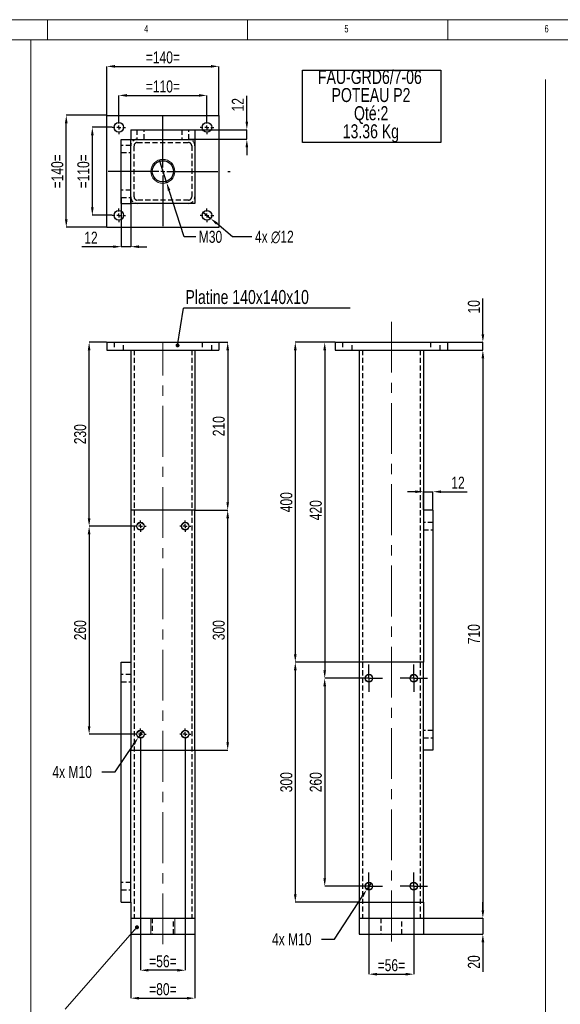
# Model space of a CAD drawing. Header units: millimetres. Extents: x 5 to 589, y 5 to 415.
# Tile 4 of 7: x 140 to 275, y 169 to 415. Entities that reach past the tile are written whole.
import ezdxf

# ---------------------------------------------------------------- set-up
doc = ezdxf.new("R2010")
doc.units = ezdxf.units.MM
doc.header["$PDSIZE"] = -1
doc.linetypes.add('CENTERX2', pattern=[20.32, 12.7, -2.54, 2.54, -2.54])
doc.linetypes.add('HIDDEN', pattern=[1.905, 1.27, -0.635])
for name, color, linetype in [('COTES', 1, 'Continuous'), ('NOTES', 6, 'Continuous'), ('TRAIT-FINS', 9, 'Continuous'), ('TRAIT-MIXTES', 3, 'CENTERX2'), ('TRAIT-TIRET', 2, 'HIDDEN')]:
    doc.layers.add(name, color=color, linetype=linetype)
doc.layers.add('TRAIT-FORT', color=4, linetype='Continuous', lineweight=25)
doc.styles.add('SLDTEXTSTYLE0', font='TXT', dxfattribs={"width": 0.75})
doc.dimstyles.new('SLDDIMSTYLE0', dxfattribs={"dimtxt": 3, "dimasz": 2, "dimexe": 0, "dimexo": 0.0625, "dimgap": 0.75, "dimtad": 0, "dimtih": 1, "dimtoh": 1, "dimlfac": 5, "dimrnd": 1e-09, "dimzin": 12, "dimdsep": 46, "dimtxsty": 'SLDTEXTSTYLE0', "dimblk1": 'NONE', "dimsah": 1, "dimcen": 0, "dimadec": 0, "dimazin": 3, "dimtfac": 1, "dimtmove": 0, "dimatfit": 3, "dimldrblk": 'NONE', "dimfxl": 1, "dimfrac": 2, "dimtolj": 1, "dimtzin": 12, "dimarcsym": 0})
doc.dimstyles.new('SLDDIMSTYLE1', dxfattribs={"dimtxt": 3, "dimasz": 2, "dimexe": 0, "dimexo": 0.0625, "dimgap": 0.75, "dimtad": 1, "dimlfac": 5, "dimrnd": 1e-09, "dimzin": 12, "dimdsep": 46, "dimtxsty": 'SLDTEXTSTYLE0', "dimsah": 1, "dimcen": 0.09, "dimadec": 0, "dimazin": 3, "dimtfac": 1, "dimtofl": 0, "dimtmove": 0, "dimatfit": 3, "dimfxl": 1, "dimfrac": 2, "dimtolj": 1, "dimtzin": 12, "dimarcsym": 0})
doc.dimstyles.new('SLDDIMSTYLE2', dxfattribs={"dimtxt": 0.18, "dimasz": 1, "dimexe": 0, "dimexo": 0.0625, "dimgap": 0, "dimtad": 0, "dimtih": 1, "dimtoh": 1, "dimdec": 0, "dimrnd": 1e-09, "dimzin": 0, "dimdsep": 46, "dimtxsty": 'Standard', "dimblk1": 'DOT', "dimblk2": 'DOT', "dimsah": 1, "dimcen": 0.09, "dimadec": 0, "dimazin": 0, "dimtfac": 1, "dimtdec": 0, "dimtofl": 0, "dimtmove": 0, "dimatfit": 3, "dimldrblk": 'DOT', "dimfxl": 1, "dimfrac": 2, "dimtolj": 1, "dimtzin": 0, "dimarcsym": 0})
doc.dimstyles.new('SLDDIMSTYLE3', dxfattribs={"dimtxt": 3, "dimasz": 2, "dimexe": 0, "dimexo": 0.0625, "dimgap": 0.75, "dimtad": 1, "dimlfac": 5, "dimrnd": 1e-09, "dimzin": 12, "dimdsep": 46, "dimtxsty": 'SLDTEXTSTYLE0', "dimsah": 1, "dimcen": 0.09, "dimadec": 0, "dimazin": 3, "dimtfac": 1, "dimtmove": 0, "dimatfit": 0, "dimfxl": 1, "dimfrac": 2, "dimtolj": 1, "dimtzin": 12, "dimarcsym": 0})
doc.dimstyles.new('SLDDIMSTYLE5', dxfattribs={"dimtxt": 3, "dimasz": 2, "dimexe": 0, "dimexo": 0.0625, "dimgap": 0.75, "dimtad": 0, "dimtih": 1, "dimtoh": 1, "dimlfac": 5, "dimrnd": 1e-09, "dimzin": 12, "dimdsep": 46, "dimtxsty": 'SLDTEXTSTYLE0', "dimblk1": 'NONE', "dimsah": 1, "dimcen": 0, "dimadec": 0, "dimazin": 3, "dimtfac": 1, "dimtmove": 0, "dimatfit": 3, "dimldrblk": 'NONE', "dimfxl": 1, "dimfrac": 2, "dimtolj": 1, "dimtzin": 12, "dimarcsym": 0})

# ---------------------------------------------------------------- blocks, each defined once
blk = doc.blocks.new('_D')
at = {"layer": 'COTES', "color": 0, "lineweight": -2, "transparency": 16777216}
for p, q in [((170.78, 237.19), (169.67, 235.53)), ((163.9, 226.93), (168.56, 233.87)), ((160.6, 226.93), (163.9, 226.93))]:
    blk.add_line(p, q, dxfattribs=at)
at = {"layer": 'COTES', "color": 0, "transparency": 16777216}
blk.add_solid([(168.28, 234.05), (168.83, 233.68), (169.67, 235.53)], dxfattribs=at)
at = {"layer": 'Defpoints', "color": 0, "transparency": 16777216}
for p in [(170.78, 237.19), (169.67, 235.53)]:
    blk.add_point(p, dxfattribs=at)
at = {"layer": 'COTES', "color": 0, "transparency": 16777216, "insert": (148.22, 228.43), "char_height": 3, "attachment_point": 1, "style": 'SLDTEXTSTYLE0'}
blk.add_mtext('\\A1;4x M10', dxfattribs=at)
blk = doc.blocks.new('_None')
blk = doc.blocks.new('_D_1')
at = {"layer": 'COTES', "color": 0, "lineweight": -2, "transparency": 16777216}
for p, q in [((167.83, 186.29), (167.83, 170.36)), ((183.83, 186.29), (183.83, 170.36)), ((169.83, 170.36), (181.83, 170.36))]:
    blk.add_line(p, q, dxfattribs=at)
at = {"layer": 'COTES', "color": 0, "transparency": 16777216}
for points in [[(169.83, 170.69), (169.83, 170.02), (167.83, 170.36)], [(181.83, 170.69), (181.83, 170.02), (183.83, 170.36)]]:
    blk.add_solid(points, dxfattribs=at)
at = {"layer": 'Defpoints', "color": 0, "transparency": 16777216}
for p in [(167.83, 186.36), (183.83, 186.36), (183.83, 170.36)]:
    blk.add_point(p, dxfattribs=at)
at = {"layer": 'COTES', "color": 0, "transparency": 16777216, "insert": (175.83, 174.11), "char_height": 3, "attachment_point": 2, "style": 'SLDTEXTSTYLE0'}
blk.add_mtext('\\A1;=80=', dxfattribs=at)
blk = doc.blocks.new('_D_2')
at = {"layer": 'COTES', "color": 0, "lineweight": -2, "transparency": 16777216}
for p, q in [((185.69, 334.36), (192.02, 334.36)), ((192.02, 332.36), (192.02, 294.36)), ((183.89, 292.36), (192.02, 292.36))]:
    blk.add_line(p, q, dxfattribs=at)
at = {"layer": 'COTES', "color": 0, "transparency": 16777216}
for points in [[(191.69, 332.36), (192.35, 332.36), (192.02, 334.36)], [(191.69, 294.36), (192.35, 294.36), (192.02, 292.36)]]:
    blk.add_solid(points, dxfattribs=at)
at = {"layer": 'Defpoints', "color": 0, "transparency": 16777216}
for p in [(185.63, 334.36), (183.83, 292.36), (192.02, 292.36)]:
    blk.add_point(p, dxfattribs=at)
at = {"layer": 'COTES', "color": 0, "transparency": 16777216, "insert": (188.27, 313.36), "char_height": 3, "attachment_point": 2, "rotation": 90, "style": 'SLDTEXTSTYLE0'}
blk.add_mtext('\\A1;210', dxfattribs=at)
blk = doc.blocks.new('_D_3')
at = {"layer": 'COTES', "color": 0, "lineweight": -2, "transparency": 16777216}
for p, q in [((183.89, 292.36), (192.02, 292.36)), ((192.02, 234.36), (192.02, 290.36)), ((183.89, 232.36), (192.02, 232.36))]:
    blk.add_line(p, q, dxfattribs=at)
at = {"layer": 'COTES', "color": 0, "transparency": 16777216}
for points in [[(191.69, 290.36), (192.35, 290.36), (192.02, 292.36)], [(191.69, 234.36), (192.35, 234.36), (192.02, 232.36)]]:
    blk.add_solid(points, dxfattribs=at)
at = {"layer": 'Defpoints', "color": 0, "transparency": 16777216}
for p in [(183.83, 292.36), (192.02, 292.36), (183.83, 232.36)]:
    blk.add_point(p, dxfattribs=at)
at = {"layer": 'COTES', "color": 0, "transparency": 16777216, "insert": (188.27, 262.36), "char_height": 3, "attachment_point": 2, "rotation": 90, "style": 'SLDTEXTSTYLE0'}
blk.add_mtext('\\A1;300', dxfattribs=at)
blk = doc.blocks.new('_D_4')
at = {"layer": 'COTES', "color": 0, "lineweight": -2, "transparency": 16777216}
for p, q in [((161.76, 334.36), (157.4, 334.36)), ((157.4, 290.36), (157.4, 332.36)), ((168.76, 288.36), (157.4, 288.36))]:
    blk.add_line(p, q, dxfattribs=at)
at = {"layer": 'COTES', "color": 0, "transparency": 16777216}
for points in [[(157.06, 332.36), (157.73, 332.36), (157.4, 334.36)], [(157.06, 290.36), (157.73, 290.36), (157.4, 288.36)]]:
    blk.add_solid(points, dxfattribs=at)
at = {"layer": 'Defpoints', "color": 0, "transparency": 16777216}
for p in [(157.4, 334.36), (161.83, 334.36), (168.83, 288.36)]:
    blk.add_point(p, dxfattribs=at)
at = {"layer": 'COTES', "color": 0, "transparency": 16777216, "insert": (153.65, 311.36), "char_height": 3, "attachment_point": 2, "rotation": 90, "style": 'SLDTEXTSTYLE0'}
blk.add_mtext('\\A1;230', dxfattribs=at)
blk = doc.blocks.new('_D_5')
at = {"layer": 'COTES', "color": 0, "lineweight": -2, "transparency": 16777216}
for p, q in [((168.76, 288.36), (157.4, 288.36)), ((157.4, 286.36), (157.4, 238.36)), ((168.76, 236.36), (157.4, 236.36))]:
    blk.add_line(p, q, dxfattribs=at)
at = {"layer": 'COTES', "color": 0, "transparency": 16777216}
for points in [[(157.06, 286.36), (157.73, 286.36), (157.4, 288.36)], [(157.06, 238.36), (157.73, 238.36), (157.4, 236.36)]]:
    blk.add_solid(points, dxfattribs=at)
at = {"layer": 'Defpoints', "color": 0, "transparency": 16777216}
for p in [(168.83, 288.36), (157.4, 236.36), (168.83, 236.36)]:
    blk.add_point(p, dxfattribs=at)
at = {"layer": 'COTES', "color": 0, "transparency": 16777216, "insert": (153.65, 262.36), "char_height": 3, "attachment_point": 2, "rotation": 90, "style": 'SLDTEXTSTYLE0'}
blk.add_mtext('\\A1;260', dxfattribs=at)
blk = doc.blocks.new('_D_6')
at = {"layer": 'COTES', "color": 0, "lineweight": -2, "transparency": 16777216}
for p, q in [((170.23, 234.89), (170.23, 177.34)), ((181.43, 234.89), (181.43, 177.34)), ((179.43, 177.34), (172.23, 177.34))]:
    blk.add_line(p, q, dxfattribs=at)
at = {"layer": 'COTES', "color": 0, "transparency": 16777216}
for points in [[(172.23, 177.68), (172.23, 177.01), (170.23, 177.34)], [(179.43, 177.68), (179.43, 177.01), (181.43, 177.34)]]:
    blk.add_solid(points, dxfattribs=at)
at = {"layer": 'Defpoints', "color": 0, "transparency": 16777216}
for p in [(170.23, 234.96), (181.43, 234.96), (170.23, 177.34)]:
    blk.add_point(p, dxfattribs=at)
at = {"layer": 'COTES', "color": 0, "transparency": 16777216, "insert": (175.83, 181.09), "char_height": 3, "attachment_point": 2, "style": 'SLDTEXTSTYLE0'}
blk.add_mtext('\\A1;=56=', dxfattribs=at)
blk = doc.blocks.new('SW_NOTE_4')
at = {"layer": 'NOTES', "color": 0}
blk.add_line((41.61, 0), (0, 0), dxfattribs=at)
at = {"layer": 'NOTES', "color": 0, "insert": (0.46, 4.52), "char_height": 3.5, "attachment_point": 1, "style": 'SLDTEXTSTYLE0'}
blk.add_mtext('Platine 140x140x10', dxfattribs=at)
blk = doc.blocks.new('_Dot')
at = {"color": 0, "linetype": 'ByBlock', "lineweight": -2}
blk.add_line((-0.5, 0), (-1, 0), dxfattribs=at)
at = {"color": 0, "linetype": 'ByBlock', "const_width": 0.5}
blk.add_lwpolyline([(-0.25, 0, 1), (0.25, 0, 1)], format="xyb", close=True, dxfattribs=at)
blk = doc.blocks.new('SW_CENTERMARKSYMBOL_0')
at = {"layer": 'TRAIT-MIXTES', "color": 0}
for p, q in [((-1, 0), (-1.4, 0)), ((0, 0), (-0.5, 0)), ((0, 1), (0, 1.4)), ((0, 0), (0, 0.5)), ((0, 0), (0, -0.5)), ((0, 0), (0.5, 0)), ((1, 0), (1.4, 0)), ((0, -1), (0, -1.4))]:
    blk.add_line(p, q, dxfattribs=at)
blk = doc.blocks.new('SW_CENTERMARKSYMBOL_1')
at = {"layer": 'TRAIT-MIXTES', "color": 0}
for p, q in [((-1, 0), (-1.4, 0)), ((0, 0), (-0.5, 0)), ((0, 1), (0, 1.4)), ((0, 0), (0, 0.5)), ((0, 0), (0, -0.5)), ((0, 0), (0.5, 0)), ((1, 0), (1.4, 0)), ((0, -1), (0, -1.4))]:
    blk.add_line(p, q, dxfattribs=at)
blk = doc.blocks.new('SW_CENTERMARKSYMBOL_2')
at = {"layer": 'TRAIT-MIXTES', "color": 0}
for p, q in [((-1, 0), (-1.4, 0)), ((0, 0), (-0.5, 0)), ((0, 1), (0, 1.4)), ((0, 0), (0, 0.5)), ((0, 0), (0, -0.5)), ((0, 0), (0.5, 0)), ((1, 0), (1.4, 0)), ((0, -1), (0, -1.4))]:
    blk.add_line(p, q, dxfattribs=at)
blk = doc.blocks.new('SW_CENTERMARKSYMBOL_3')
at = {"layer": 'TRAIT-MIXTES', "color": 0}
for p, q in [((-1, 0), (-1.4, 0)), ((0, 0), (-0.5, 0)), ((0, 1), (0, 1.4)), ((0, 0), (0, 0.5)), ((0, 0), (0, -0.5)), ((0, 0), (0.5, 0)), ((1, 0), (1.4, 0)), ((0, -1), (0, -1.4))]:
    blk.add_line(p, q, dxfattribs=at)
blk = doc.blocks.new('_D_58')
at = {"layer": 'COTES', "color": 0, "lineweight": -2, "transparency": 16777216}
for p, q in [((174.89, 379.94), (176.76, 374.23)), ((181.18, 360.72), (177.38, 372.33)), ((184.04, 360.72), (181.18, 360.72))]:
    blk.add_line(p, q, dxfattribs=at)
at = {"layer": 'COTES', "color": 0, "transparency": 16777216}
blk.add_solid([(177.7, 372.44), (177.06, 372.23), (176.76, 374.23)], dxfattribs=at)
at = {"layer": 'Defpoints', "color": 0, "transparency": 16777216}
for p in [(174.89, 379.94), (176.76, 374.23)]:
    blk.add_point(p, dxfattribs=at)
at = {"layer": 'COTES', "color": 0, "transparency": 16777216, "insert": (184.79, 362.22), "char_height": 3, "attachment_point": 1, "style": 'SLDTEXTSTYLE0'}
blk.add_mtext('\\A1;M30', dxfattribs=at)
blk = doc.blocks.new('_D_59')
at = {"layer": 'COTES', "color": 0, "lineweight": -2, "transparency": 16777216}
for p, q in [((163.06, 388.09), (158.2, 388.09)), ((158.2, 386.09), (158.2, 368.09)), ((163.06, 366.09), (158.2, 366.09))]:
    blk.add_line(p, q, dxfattribs=at)
at = {"layer": 'COTES', "color": 0, "transparency": 16777216}
for points in [[(157.87, 386.09), (158.54, 386.09), (158.2, 388.09)], [(157.87, 368.09), (158.54, 368.09), (158.2, 366.09)]]:
    blk.add_solid(points, dxfattribs=at)
at = {"layer": 'Defpoints', "color": 0, "transparency": 16777216}
for p in [(163.13, 388.09), (158.2, 366.09), (163.13, 366.09)]:
    blk.add_point(p, dxfattribs=at)
at = {"layer": 'COTES', "color": 0, "transparency": 16777216, "insert": (154.45, 377.09), "char_height": 3, "attachment_point": 2, "rotation": 90, "style": 'SLDTEXTSTYLE0'}
blk.add_mtext('\\A1;=110=', dxfattribs=at)
blk = doc.blocks.new('_D_60')
at = {"layer": 'COTES', "color": 0, "lineweight": -2, "transparency": 16777216}
for p, q in [((161.76, 391.09), (151.69, 391.09)), ((151.69, 365.09), (151.69, 389.09)), ((161.76, 363.09), (151.69, 363.09))]:
    blk.add_line(p, q, dxfattribs=at)
at = {"layer": 'COTES', "color": 0, "transparency": 16777216}
for points in [[(151.35, 389.09), (152.02, 389.09), (151.69, 391.09)], [(151.35, 365.09), (152.02, 365.09), (151.69, 363.09)]]:
    blk.add_solid(points, dxfattribs=at)
at = {"layer": 'Defpoints', "color": 0, "transparency": 16777216}
for p in [(151.69, 391.09), (161.83, 391.09), (161.83, 363.09)]:
    blk.add_point(p, dxfattribs=at)
at = {"layer": 'COTES', "color": 0, "transparency": 16777216, "insert": (147.94, 377.09), "char_height": 3, "attachment_point": 2, "rotation": 90, "style": 'SLDTEXTSTYLE0'}
blk.add_mtext('\\A1;=140=', dxfattribs=at)
blk = doc.blocks.new('_D_61')
at = {"layer": 'COTES', "color": 0, "lineweight": -2, "transparency": 16777216}
for p, q in [((164.83, 389.85), (164.83, 396.07)), ((166.83, 396.07), (184.83, 396.07)), ((186.83, 389.85), (186.83, 396.07))]:
    blk.add_line(p, q, dxfattribs=at)
at = {"layer": 'COTES', "color": 0, "transparency": 16777216}
for points in [[(166.83, 396.4), (166.83, 395.73), (164.83, 396.07)], [(184.83, 396.4), (184.83, 395.73), (186.83, 396.07)]]:
    blk.add_solid(points, dxfattribs=at)
at = {"layer": 'Defpoints', "color": 0, "transparency": 16777216}
for p in [(186.83, 396.07), (164.83, 389.79), (186.83, 389.79)]:
    blk.add_point(p, dxfattribs=at)
at = {"layer": 'COTES', "color": 0, "transparency": 16777216, "insert": (175.83, 399.82), "char_height": 3, "attachment_point": 2, "style": 'SLDTEXTSTYLE0'}
blk.add_mtext('\\A1;=110=', dxfattribs=at)
blk = doc.blocks.new('_D_62')
at = {"layer": 'COTES', "color": 0, "lineweight": -2, "transparency": 16777216}
for p, q in [((161.83, 391.15), (161.83, 403.33)), ((163.83, 403.33), (187.83, 403.33)), ((189.83, 391.15), (189.83, 403.33))]:
    blk.add_line(p, q, dxfattribs=at)
at = {"layer": 'COTES', "color": 0, "transparency": 16777216}
for points in [[(163.83, 403.67), (163.83, 403), (161.83, 403.33)], [(187.83, 403.67), (187.83, 403), (189.83, 403.33)]]:
    blk.add_solid(points, dxfattribs=at)
at = {"layer": 'Defpoints', "color": 0, "transparency": 16777216}
for p in [(189.83, 403.33), (161.83, 391.09), (189.83, 391.09)]:
    blk.add_point(p, dxfattribs=at)
at = {"layer": 'COTES', "color": 0, "transparency": 16777216, "insert": (175.83, 407.08), "char_height": 3, "attachment_point": 2, "style": 'SLDTEXTSTYLE0'}
blk.add_mtext('\\A1;=140=', dxfattribs=at)
blk = doc.blocks.new('_D_63')
at = {"layer": 'COTES', "color": 0, "lineweight": -2, "transparency": 16777216}
for p, q in [((185.91, 366.86), (187.75, 365.32)), ((193.22, 360.74), (189.28, 364.03)), ((198.08, 360.74), (193.22, 360.74))]:
    blk.add_line(p, q, dxfattribs=at)
at = {"layer": 'COTES', "color": 0, "transparency": 16777216}
blk.add_solid([(189.5, 364.29), (189.07, 363.78), (187.75, 365.32)], dxfattribs=at)
at = {"layer": 'Defpoints', "color": 0, "transparency": 16777216}
for p in [(185.91, 366.86), (187.75, 365.32)]:
    blk.add_point(p, dxfattribs=at)
at = {"layer": 'COTES', "color": 0, "transparency": 16777216, "insert": (198.83, 362.24), "char_height": 3, "attachment_point": 1, "style": 'SLDTEXTSTYLE0'}
blk.add_mtext('\\A1;4x ∅12', dxfattribs=at)
blk = doc.blocks.new('_D_64')
at = {"layer": 'COTES', "color": 0, "lineweight": -2, "transparency": 16777216}
for p, q in [((165.43, 370.52), (165.43, 358.25)), ((167.83, 370.52), (167.83, 358.25)), ((163.43, 358.25), (155.61, 358.25)), ((167.83, 358.25), (165.43, 358.25)), ((169.83, 358.25), (171.83, 358.25))]:
    blk.add_line(p, q, dxfattribs=at)
at = {"layer": 'COTES', "color": 0, "transparency": 16777216}
for points in [[(163.43, 358.58), (163.43, 357.91), (165.43, 358.25)], [(169.83, 358.58), (169.83, 357.91), (167.83, 358.25)]]:
    blk.add_solid(points, dxfattribs=at)
at = {"layer": 'Defpoints', "color": 0, "transparency": 16777216}
for p in [(165.43, 370.59), (167.83, 370.59), (167.83, 358.25)]:
    blk.add_point(p, dxfattribs=at)
at = {"layer": 'COTES', "color": 0, "transparency": 16777216, "insert": (157.86, 362), "char_height": 3, "attachment_point": 2, "style": 'SLDTEXTSTYLE0'}
blk.add_mtext('\\A1;12', dxfattribs=at)
blk = doc.blocks.new('_D_65')
at = {"layer": 'COTES', "color": 0, "lineweight": -2, "transparency": 16777216}
for p, q in [((196.8, 389.49), (196.8, 395.99)), ((182.39, 387.49), (196.8, 387.49)), ((196.8, 385.09), (196.8, 387.49)), ((182.39, 385.09), (196.8, 385.09)), ((196.8, 383.09), (196.8, 381.09))]:
    blk.add_line(p, q, dxfattribs=at)
at = {"layer": 'COTES', "color": 0, "transparency": 16777216}
for points in [[(196.47, 389.49), (197.13, 389.49), (196.8, 387.49)], [(196.47, 383.09), (197.13, 383.09), (196.8, 385.09)]]:
    blk.add_solid(points, dxfattribs=at)
at = {"layer": 'Defpoints', "color": 0, "transparency": 16777216}
for p in [(182.33, 387.49), (196.8, 387.49), (182.33, 385.09)]:
    blk.add_point(p, dxfattribs=at)
at = {"layer": 'COTES', "color": 0, "transparency": 16777216, "insert": (193.05, 393.74), "char_height": 3, "attachment_point": 2, "rotation": 90, "style": 'SLDTEXTSTYLE0'}
blk.add_mtext('\\A1;12', dxfattribs=at)
blk = doc.blocks.new('SW_NOTE_16')
at = {"layer": 'NOTES', "color": 0}
for p, q in [((-0.01, -13.64), (-0.01, 4.47)), ((-0.01, 4.47), (34.58, 4.47)), ((34.58, 4.47), (34.58, -13.64)), ((34.58, -13.64), (-0.01, -13.64))]:
    blk.add_line(p, q, dxfattribs=at)
at = {"layer": 'NOTES', "color": 0, "char_height": 3.5, "attachment_point": 2, "style": 'SLDTEXTSTYLE0'}
for s, insert in [('FAU-GRD6/7-06', (16.84, 4.51)), ('POTEAU P2', (17.12, -0.01)), ('Qté:2', (17.16, -4.54)), ('13.36 Kg', (17.09, -9.07))]:
    blk.add_mtext(s, dxfattribs=dict(at, insert=insert))
blk = doc.blocks.new('SW_CENTERMARKSYMBOL_30')
at = {"layer": 'TRAIT-MIXTES', "color": 0}
for p, q in [((-1, 0), (-1.7, 0)), ((0, 0), (-0.5, 0)), ((0, 1), (0, 1.7)), ((0, 0), (0, 0.5)), ((0, 0), (0, -0.5)), ((0, 0), (0.5, 0)), ((1, 0), (1.7, 0)), ((0, -1), (0, -1.7))]:
    blk.add_line(p, q, dxfattribs=at)
blk = doc.blocks.new('SW_CENTERMARKSYMBOL_31')
at = {"layer": 'TRAIT-MIXTES', "color": 0}
for p, q in [((0, 1), (0, 15.53)), ((-1, 0), (-15.66, 0)), ((0, 0), (-0.5, 0)), ((0, 0), (0, 0.5)), ((0, 0), (0, -0.5)), ((0, 0), (0.5, 0)), ((1, 0), (16.83, 0)), ((0, -1), (0, -14.89))]:
    blk.add_line(p, q, dxfattribs=at)
blk = doc.blocks.new('SW_CENTERMARKSYMBOL_32')
at = {"layer": 'TRAIT-MIXTES', "color": 0}
for p, q in [((-1, 0), (-1.7, 0)), ((0, 0), (-0.5, 0)), ((0, 1), (0, 1.7)), ((0, 0), (0, 0.5)), ((0, 0), (0, -0.5)), ((0, 0), (0.5, 0)), ((1, 0), (1.7, 0)), ((0, -1), (0, -1.7))]:
    blk.add_line(p, q, dxfattribs=at)
blk = doc.blocks.new('SW_CENTERMARKSYMBOL_33')
at = {"layer": 'TRAIT-MIXTES', "color": 0}
for p, q in [((-1, 0), (-1.7, 0)), ((0, 0), (-0.5, 0)), ((0, 1), (0, 1.7)), ((0, 0), (0, 0.5)), ((0, 0), (0, -0.5)), ((0, 0), (0.5, 0)), ((1, 0), (1.7, 0)), ((0, -1), (0, -1.7))]:
    blk.add_line(p, q, dxfattribs=at)
blk = doc.blocks.new('SW_CENTERMARKSYMBOL_34')
at = {"layer": 'TRAIT-MIXTES', "color": 0}
for p, q in [((-1, 0), (-1.7, 0)), ((0, 0), (-0.5, 0)), ((0, 1), (0, 1.7)), ((0, 0), (0, 0.5)), ((0, 0), (0, -0.5)), ((0, 0), (0.5, 0)), ((1, 0), (1.7, 0)), ((0, -1), (0, -1.7))]:
    blk.add_line(p, q, dxfattribs=at)
blk = doc.blocks.new('_D_66')
at = {"layer": 'COTES', "color": 0, "lineweight": -2, "transparency": 16777216}
for p, q in [((227.85, 199.2), (226.76, 197.52)), ((218.71, 185.1), (225.67, 195.84)), ((215.47, 185.1), (218.71, 185.1))]:
    blk.add_line(p, q, dxfattribs=at)
at = {"layer": 'COTES', "color": 0, "transparency": 16777216}
blk.add_solid([(225.39, 196.02), (225.95, 195.66), (226.76, 197.52)], dxfattribs=at)
at = {"layer": 'Defpoints', "color": 0, "transparency": 16777216}
for p in [(226.76, 197.52), (227.85, 199.2)]:
    blk.add_point(p, dxfattribs=at)
at = {"layer": 'COTES', "color": 0, "transparency": 16777216, "insert": (203.09, 186.6), "char_height": 3, "attachment_point": 1, "style": 'SLDTEXTSTYLE0'}
blk.add_mtext('\\A1;4x M10', dxfattribs=at)
blk = doc.blocks.new('_D_67')
at = {"layer": 'COTES', "color": 0, "lineweight": -2, "transparency": 16777216}
for p, q in [((255.77, 336.36), (255.77, 345.29)), ((246.97, 334.36), (255.77, 334.36)), ((246.97, 332.36), (255.77, 332.36)), ((255.77, 332.36), (255.77, 334.36)), ((255.77, 330.36), (255.77, 328.36))]:
    blk.add_line(p, q, dxfattribs=at)
at = {"layer": 'COTES', "color": 0, "transparency": 16777216}
for points in [[(255.44, 336.36), (256.11, 336.36), (255.77, 334.36)], [(255.44, 330.36), (256.11, 330.36), (255.77, 332.36)]]:
    blk.add_solid(points, dxfattribs=at)
at = {"layer": 'Defpoints', "color": 0, "transparency": 16777216}
for p in [(246.91, 334.36), (246.91, 332.36), (255.77, 332.36)]:
    blk.add_point(p, dxfattribs=at)
at = {"layer": 'COTES', "color": 0, "transparency": 16777216, "insert": (252.02, 343.23), "char_height": 3, "attachment_point": 2, "rotation": 90, "style": 'SLDTEXTSTYLE0'}
blk.add_mtext('\\A1;10', dxfattribs=at)
blk = doc.blocks.new('_D_68')
at = {"layer": 'COTES', "color": 0, "lineweight": -2, "transparency": 16777216}
for p, q in [((246.97, 332.36), (255.77, 332.36)), ((255.77, 330.36), (255.77, 192.36)), ((240.97, 190.36), (255.77, 190.36))]:
    blk.add_line(p, q, dxfattribs=at)
at = {"layer": 'COTES', "color": 0, "transparency": 16777216}
for points in [[(255.44, 330.36), (256.11, 330.36), (255.77, 332.36)], [(255.44, 192.36), (256.11, 192.36), (255.77, 190.36)]]:
    blk.add_solid(points, dxfattribs=at)
at = {"layer": 'Defpoints', "color": 0, "transparency": 16777216}
for p in [(246.91, 332.36), (240.91, 190.36), (255.77, 190.36)]:
    blk.add_point(p, dxfattribs=at)
at = {"layer": 'COTES', "color": 0, "transparency": 16777216, "insert": (252.02, 261.36), "char_height": 3, "attachment_point": 2, "rotation": 90, "style": 'SLDTEXTSTYLE0'}
blk.add_mtext('\\A1;710', dxfattribs=at)
blk = doc.blocks.new('_D_69')
at = {"layer": 'COTES', "color": 0, "lineweight": -2, "transparency": 16777216}
for p, q in [((255.77, 192.36), (255.77, 194.36)), ((239.37, 190.36), (255.77, 190.36)), ((255.77, 190.36), (255.77, 186.36)), ((240.97, 186.36), (255.77, 186.36)), ((255.77, 184.36), (255.77, 176.97))]:
    blk.add_line(p, q, dxfattribs=at)
at = {"layer": 'COTES', "color": 0, "transparency": 16777216}
for points in [[(255.44, 192.36), (256.11, 192.36), (255.77, 190.36)], [(255.44, 184.36), (256.11, 184.36), (255.77, 186.36)]]:
    blk.add_solid(points, dxfattribs=at)
at = {"layer": 'Defpoints', "color": 0, "transparency": 16777216}
for p in [(239.31, 190.36), (255.77, 190.36), (240.91, 186.36)]:
    blk.add_point(p, dxfattribs=at)
at = {"layer": 'COTES', "color": 0, "transparency": 16777216, "insert": (252.02, 179.41), "char_height": 3, "attachment_point": 2, "rotation": 90, "style": 'SLDTEXTSTYLE0'}
blk.add_mtext('\\A1;20', dxfattribs=at)
blk = doc.blocks.new('_D_70')
at = {"layer": 'COTES', "color": 0, "lineweight": -2, "transparency": 16777216}
for p, q in [((218.84, 334.36), (208.91, 334.36)), ((208.91, 332.36), (208.91, 256.36)), ((224.84, 254.36), (208.91, 254.36))]:
    blk.add_line(p, q, dxfattribs=at)
at = {"layer": 'COTES', "color": 0, "transparency": 16777216}
for points in [[(208.57, 332.36), (209.24, 332.36), (208.91, 334.36)], [(208.57, 256.36), (209.24, 256.36), (208.91, 254.36)]]:
    blk.add_solid(points, dxfattribs=at)
at = {"layer": 'Defpoints', "color": 0, "transparency": 16777216}
for p in [(218.91, 334.36), (208.91, 254.36), (224.91, 254.36)]:
    blk.add_point(p, dxfattribs=at)
at = {"layer": 'COTES', "color": 0, "transparency": 16777216, "insert": (205.16, 294.36), "char_height": 3, "attachment_point": 2, "rotation": 90, "style": 'SLDTEXTSTYLE0'}
blk.add_mtext('\\A1;400', dxfattribs=at)
blk = doc.blocks.new('_D_71')
at = {"layer": 'COTES', "color": 0, "lineweight": -2, "transparency": 16777216}
for p, q in [((224.84, 254.36), (208.91, 254.36)), ((208.91, 252.36), (208.91, 196.36)), ((224.84, 194.36), (208.91, 194.36))]:
    blk.add_line(p, q, dxfattribs=at)
at = {"layer": 'COTES', "color": 0, "transparency": 16777216}
for points in [[(208.57, 252.36), (209.24, 252.36), (208.91, 254.36)], [(208.57, 196.36), (209.24, 196.36), (208.91, 194.36)]]:
    blk.add_solid(points, dxfattribs=at)
at = {"layer": 'Defpoints', "color": 0, "transparency": 16777216}
for p in [(224.91, 254.36), (208.91, 194.36), (224.91, 194.36)]:
    blk.add_point(p, dxfattribs=at)
at = {"layer": 'COTES', "color": 0, "transparency": 16777216, "insert": (205.16, 224.36), "char_height": 3, "attachment_point": 2, "rotation": 90, "style": 'SLDTEXTSTYLE0'}
blk.add_mtext('\\A1;300', dxfattribs=at)
blk = doc.blocks.new('_D_72')
at = {"layer": 'COTES', "color": 0, "lineweight": -2, "transparency": 16777216}
for p, q in [((223.84, 250.36), (216.26, 250.36)), ((216.26, 248.36), (216.26, 200.36)), ((223.84, 198.36), (216.26, 198.36))]:
    blk.add_line(p, q, dxfattribs=at)
at = {"layer": 'COTES', "color": 0, "transparency": 16777216}
for points in [[(215.92, 248.36), (216.59, 248.36), (216.26, 250.36)], [(215.92, 200.36), (216.59, 200.36), (216.26, 198.36)]]:
    blk.add_solid(points, dxfattribs=at)
at = {"layer": 'Defpoints', "color": 0, "transparency": 16777216}
for p in [(223.91, 250.36), (216.26, 198.36), (223.91, 198.36)]:
    blk.add_point(p, dxfattribs=at)
at = {"layer": 'COTES', "color": 0, "transparency": 16777216, "insert": (212.51, 224.36), "char_height": 3, "attachment_point": 2, "rotation": 90, "style": 'SLDTEXTSTYLE0'}
blk.add_mtext('\\A1;260', dxfattribs=at)
blk = doc.blocks.new('_D_73')
at = {"layer": 'COTES', "color": 0, "lineweight": -2, "transparency": 16777216}
for p, q in [((218.84, 334.36), (216.26, 334.36)), ((216.26, 332.36), (216.26, 252.36)), ((223.84, 250.36), (216.26, 250.36))]:
    blk.add_line(p, q, dxfattribs=at)
at = {"layer": 'COTES', "color": 0, "transparency": 16777216}
for points in [[(215.92, 332.36), (216.59, 332.36), (216.26, 334.36)], [(215.92, 252.36), (216.59, 252.36), (216.26, 250.36)]]:
    blk.add_solid(points, dxfattribs=at)
at = {"layer": 'Defpoints', "color": 0, "transparency": 16777216}
for p in [(218.91, 334.36), (216.26, 250.36), (223.91, 250.36)]:
    blk.add_point(p, dxfattribs=at)
at = {"layer": 'COTES', "color": 0, "transparency": 16777216, "insert": (212.51, 292.36), "char_height": 3, "attachment_point": 2, "rotation": 90, "style": 'SLDTEXTSTYLE0'}
blk.add_mtext('\\A1;420', dxfattribs=at)
blk = doc.blocks.new('_D_74')
at = {"layer": 'COTES', "color": 0, "lineweight": -2, "transparency": 16777216}
for p, q in [((227.31, 194.89), (227.31, 176.36)), ((238.51, 194.89), (238.51, 176.36)), ((229.31, 176.36), (236.51, 176.36))]:
    blk.add_line(p, q, dxfattribs=at)
at = {"layer": 'COTES', "color": 0, "transparency": 16777216}
for points in [[(229.31, 176.69), (229.31, 176.02), (227.31, 176.36)], [(236.51, 176.69), (236.51, 176.02), (238.51, 176.36)]]:
    blk.add_solid(points, dxfattribs=at)
at = {"layer": 'Defpoints', "color": 0, "transparency": 16777216}
for p in [(227.31, 194.96), (238.51, 194.96), (238.51, 176.36)]:
    blk.add_point(p, dxfattribs=at)
at = {"layer": 'COTES', "color": 0, "transparency": 16777216, "insert": (232.91, 180.11), "char_height": 3, "attachment_point": 2, "style": 'SLDTEXTSTYLE0'}
blk.add_mtext('\\A1;=56=', dxfattribs=at)
blk = doc.blocks.new('_D_75')
at = {"layer": 'COTES', "color": 0, "lineweight": -2, "transparency": 16777216}
for p, q in [((238.91, 296.99), (236.91, 296.99)), ((240.91, 292.42), (240.91, 296.99)), ((240.91, 296.99), (243.31, 296.99)), ((243.31, 292.42), (243.31, 296.99)), ((245.31, 296.99), (251.81, 296.99))]:
    blk.add_line(p, q, dxfattribs=at)
at = {"layer": 'COTES', "color": 0, "transparency": 16777216}
for points in [[(238.91, 297.32), (238.91, 296.65), (240.91, 296.99)], [(245.31, 297.32), (245.31, 296.65), (243.31, 296.99)]]:
    blk.add_solid(points, dxfattribs=at)
at = {"layer": 'Defpoints', "color": 0, "transparency": 16777216}
for p in [(243.31, 296.99), (240.91, 292.36), (243.31, 292.36)]:
    blk.add_point(p, dxfattribs=at)
at = {"layer": 'COTES', "color": 0, "transparency": 16777216, "insert": (249.56, 300.74), "char_height": 3, "attachment_point": 2, "style": 'SLDTEXTSTYLE0'}
blk.add_mtext('\\A1;12', dxfattribs=at)
blk = doc.blocks.new('SW_CENTERMARKSYMBOL_35')
at = {"layer": 'TRAIT-MIXTES', "color": 0}
for p, q in [((0, 2.5), (0, 3.4)), ((0, 0), (0, 2.5)), ((-2.5, 0), (-3.4, 0)), ((0, 0), (-2.5, 0)), ((0, 0), (0, -2.5)), ((0, 0), (2.5, 0)), ((2.5, 0), (3.4, 0)), ((0, -2.5), (0, -3.4))]:
    blk.add_line(p, q, dxfattribs=at)
blk = doc.blocks.new('SW_CENTERMARKSYMBOL_36')
at = {"layer": 'TRAIT-MIXTES', "color": 0}
for p, q in [((0, 2.5), (0, 3.4)), ((0, 0), (0, 2.5)), ((-2.5, 0), (-3.4, 0)), ((0, 0), (-2.5, 0)), ((0, 0), (0, -2.5)), ((0, 0), (2.5, 0)), ((2.5, 0), (3.4, 0)), ((0, -2.5), (0, -3.4))]:
    blk.add_line(p, q, dxfattribs=at)
blk = doc.blocks.new('SW_CENTERMARKSYMBOL_37')
at = {"layer": 'TRAIT-MIXTES', "color": 0}
for p, q in [((0, 2.5), (0, 3.4)), ((0, 0), (0, 2.5)), ((-2.5, 0), (-3.4, 0)), ((0, 0), (-2.5, 0)), ((0, 0), (0, -2.5)), ((0, 0), (2.5, 0)), ((2.5, 0), (3.4, 0)), ((0, -2.5), (0, -3.4))]:
    blk.add_line(p, q, dxfattribs=at)
blk = doc.blocks.new('SW_CENTERMARKSYMBOL_38')
at = {"layer": 'TRAIT-MIXTES', "color": 0}
for p, q in [((0, 2.5), (0, 3.4)), ((0, 0), (0, 2.5)), ((-2.5, 0), (-3.4, 0)), ((0, 0), (-2.5, 0)), ((0, 0), (0, -2.5)), ((0, 0), (2.5, 0)), ((2.5, 0), (3.4, 0)), ((0, -2.5), (0, -3.4))]:
    blk.add_line(p, q, dxfattribs=at)

msp = doc.modelspace()

# ---------------------------------------------------------------- linework, layer by layer
at = {"lineweight": 18}
for p, q in [((589, 415), (5, 415)), ((147, 410), (147, 415)), ((197, 415), (197, 410)), ((247, 410), (247, 415)), ((584, 410), (10, 410)), ((142.8248, 410), (142.8248, 14.4277)), ((271.4272, 400.0754), (271.4272, 28.2858)), ((169.3569, 188.0885), (151.39, 167.6379))]:
    msp.add_line(p, q, dxfattribs=at)
at = {"layer": 'TRAIT-FINS', "lineweight": 18}
for p, q in [((172.8272, 190.3564), (172.8272, 186.3564)), ((178.8272, 190.3564), (178.8272, 186.3564))]:
    msp.add_line(p, q, dxfattribs=at)
for centre, radius in [((175.8272, 377.0856), 3), ((170.2272, 288.3564), 1), ((181.4272, 288.3564), 1), ((227.3058, 250.3564), 1), ((238.5058, 250.3564), 1), ((170.2272, 236.3564), 1), ((181.4272, 236.3564), 1), ((227.3058, 198.3564), 1), ((238.5058, 198.3564), 1)]:
    msp.add_circle(centre, radius, dxfattribs=at)
at = {"layer": 'TRAIT-FORT', "lineweight": 25}
for p, q in [((161.8272, 363.0856), (161.8272, 391.0856)), ((161.8272, 391.0856), (189.8272, 391.0856)), ((189.8272, 391.0856), (189.8272, 363.0856)), ((167.8272, 387.4856), (183.8272, 387.4856)), ((167.8272, 387.4856), (167.8272, 385.0856)), ((183.8272, 387.4856), (183.8272, 385.0856)), ((165.4272, 369.0856), (165.4272, 385.0856)), ((165.4272, 385.0856), (167.8272, 385.0856)), ((167.8272, 385.0856), (183.8272, 385.0856)), ((167.8272, 369.0856), (167.8272, 385.0856)), ((183.8272, 385.0856), (183.8272, 369.0856)), ((165.4272, 369.0856), (167.8272, 369.0856)), ((183.8272, 369.0856), (167.8272, 369.0856)), ((189.8272, 363.0856), (161.8272, 363.0856)), ((161.8272, 334.3564), (161.8272, 332.3564)), ((161.8272, 334.3564), (189.8272, 334.3564)), ((161.8272, 332.3564), (189.8272, 332.3564)), ((167.8272, 332.3564), (167.8272, 292.3564)), ((183.8272, 332.3564), (183.8272, 292.3564)), ((189.8272, 334.3564), (189.8272, 332.3564)), ((218.9058, 334.3564), (246.9058, 334.3564)), ((218.9058, 334.3564), (218.9058, 332.3564)), ((218.9058, 332.3564), (246.9058, 332.3564)), ((224.9058, 332.3564), (224.9058, 254.3564)), ((240.9058, 332.3564), (240.9058, 292.3564)), ((246.9058, 334.3564), (246.9058, 332.3564)), ((183.8272, 292.3564), (167.8272, 292.3564)), ((167.8272, 292.3564), (167.8272, 232.3564)), ((183.8272, 232.3564), (183.8272, 292.3564)), ((240.9058, 292.3564), (240.9058, 254.3564)), ((243.3058, 292.3564), (240.9058, 292.3564)), ((243.3058, 292.3564), (243.3058, 232.3564)), ((165.4272, 254.3564), (167.8272, 254.3564)), ((165.4272, 194.3564), (165.4272, 254.3564)), ((224.9058, 254.3564), (224.9058, 194.3564)), ((240.9058, 254.3564), (224.9058, 254.3564)), ((240.9058, 194.3564), (240.9058, 254.3564)), ((167.8272, 194.3564), (167.8272, 232.3564)), ((167.8272, 232.3564), (183.8272, 232.3564)), ((183.8272, 232.3564), (183.8272, 190.3564)), ((243.3058, 232.3564), (240.9058, 232.3564)), ((165.4272, 194.3564), (167.8272, 194.3564)), ((167.8272, 194.3564), (167.8272, 190.3564)), ((224.9058, 194.3564), (224.9058, 190.3564)), ((224.9058, 194.3564), (240.9058, 194.3564)), ((240.9058, 194.3564), (240.9058, 190.3564)), ((167.8272, 190.3564), (183.8272, 190.3564)), ((167.8272, 190.3564), (167.8272, 186.3564)), ((169.4272, 190.3564), (182.2272, 190.3564)), ((183.8272, 190.3564), (183.8272, 186.3564)), ((224.9058, 190.3564), (224.9058, 186.3564)), ((224.9058, 190.3564), (240.9058, 190.3564)), ((226.5058, 190.3564), (239.3058, 190.3564)), ((240.9058, 190.3564), (240.9058, 186.3564)), ((167.8272, 186.3564), (183.8272, 186.3564)), ((224.9058, 186.3564), (240.9058, 186.3564))]:
    msp.add_line(p, q, dxfattribs=at)
for centre, radius in [((164.8272, 388.0856), 1.2), ((186.8272, 388.0856), 1.2), ((175.8272, 377.0856), 2.65), ((164.8272, 366.0856), 1.2), ((186.8272, 366.0856), 1.2), ((170.2272, 288.3564), 0.9), ((181.4272, 288.3564), 0.9), ((227.3058, 250.3564), 0.9), ((238.5058, 250.3564), 0.9), ((170.2272, 236.3564), 0.9), ((181.4272, 236.3564), 0.9), ((227.3058, 198.3564), 0.9), ((238.5058, 198.3564), 0.9)]:
    msp.add_circle(centre, radius, dxfattribs=at)
at = {"layer": 'TRAIT-MIXTES', "lineweight": 18}
for p, q in [((232.9058, 339.4837), (232.9058, 183.182)), ((175.8272, 183.8273), (175.8272, 334.3564))]:
    msp.add_line(p, q, dxfattribs=at)
at = {"layer": 'TRAIT-TIRET'}
for p, q in [((169.3272, 387.4856), (169.3272, 385.0856)), ((171.1272, 385.0856), (171.1272, 387.4856)), ((180.5272, 387.4856), (180.5272, 385.0856)), ((182.3272, 385.0856), (182.3272, 387.4856)), ((169.4272, 384.2856), (182.2272, 384.2856)), ((167.8272, 383.5856), (165.4272, 383.5856)), ((165.4272, 381.7856), (167.8272, 381.7856)), ((168.6272, 370.6856), (168.6272, 383.4856)), ((183.0272, 383.4856), (183.0272, 370.6856)), ((167.8272, 372.3856), (165.4272, 372.3856)), ((165.4272, 370.5856), (167.8272, 370.5856)), ((182.2272, 369.8856), (169.4272, 369.8856)), ((163.6272, 334.3564), (163.6272, 332.3564)), ((166.0272, 332.3564), (166.0272, 334.3564)), ((168.6272, 332.3564), (168.6272, 190.3564)), ((183.0272, 332.3564), (183.0272, 190.3564)), ((185.6272, 334.3564), (185.6272, 332.3564)), ((188.0272, 332.3564), (188.0272, 334.3564)), ((220.7058, 334.3564), (220.7058, 332.3564)), ((223.1058, 332.3564), (223.1058, 334.3564)), ((225.7058, 332.3564), (225.7058, 190.3564)), ((240.1058, 332.3564), (240.1058, 190.3564)), ((242.7058, 334.3564), (242.7058, 332.3564)), ((245.1058, 332.3564), (245.1058, 334.3564)), ((243.3058, 289.2564), (240.9058, 289.2564)), ((240.9058, 287.4564), (243.3058, 287.4564)), ((167.8272, 251.2564), (165.4272, 251.2564)), ((165.4272, 249.4564), (167.8272, 249.4564)), ((243.3058, 237.2564), (240.9058, 237.2564)), ((240.9058, 235.4564), (243.3058, 235.4564)), ((167.8272, 199.2564), (165.4272, 199.2564)), ((165.4272, 197.4564), (167.8272, 197.4564)), ((173.1772, 190.3564), (173.1772, 186.3564)), ((178.4772, 186.3564), (178.4772, 190.3564)), ((230.2558, 190.3564), (230.2558, 186.3564)), ((235.5558, 186.3564), (235.5558, 190.3564))]:
    msp.add_line(p, q, dxfattribs=at)
for centre, radius, start, end in [((169.4272, 383.4856), 1.6, 90, 180), ((169.4272, 383.4856), 0.8, 90, 180), ((182.2272, 383.4856), 1.6, 0, 90), ((182.2272, 383.4856), 0.8, 0, 90), ((169.4272, 370.6856), 1.6, 180, 270), ((169.4272, 370.6856), 0.8, 180, 270), ((182.2272, 370.6856), 0.8, 270, 0), ((182.2272, 370.6856), 1.6, 270, 0)]:
    msp.add_arc(centre, radius, start, end, dxfattribs=at)

# ---------------------------------------------------------------- block references
at = {"lineweight": 18, "rotation": 48.6990943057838}
msp.add_blockref('_Dot', (169.3569, 188.0885, 6.8), dxfattribs=at)
at = {"layer": 'NOTES'}
for name, p in [('SW_NOTE_16', (210.7006, 397.9195)), ('SW_NOTE_4', (181.0094, 342.8957))]:
    msp.add_blockref(name, p, dxfattribs=at)
at = {"layer": 'TRAIT-MIXTES'}
for name, p in [('SW_CENTERMARKSYMBOL_31', (175.8272, 377.0856)), ('SW_CENTERMARKSYMBOL_32', (164.8272, 388.0856)), ('SW_CENTERMARKSYMBOL_33', (186.8272, 388.0856)), ('SW_CENTERMARKSYMBOL_30', (164.8272, 366.0856)), ('SW_CENTERMARKSYMBOL_34', (186.8272, 366.0856)), ('SW_CENTERMARKSYMBOL_2', (170.2272, 288.3564)), ('SW_CENTERMARKSYMBOL_3', (181.4272, 288.3564)), ('SW_CENTERMARKSYMBOL_35', (227.3058, 250.3564)), ('SW_CENTERMARKSYMBOL_36', (238.5058, 250.3564)), ('SW_CENTERMARKSYMBOL_0', (170.2272, 236.3564)), ('SW_CENTERMARKSYMBOL_1', (181.4272, 236.3564)), ('SW_CENTERMARKSYMBOL_38', (227.3058, 198.3564)), ('SW_CENTERMARKSYMBOL_37', (238.5058, 198.3564))]:
    msp.add_blockref(name, p, dxfattribs=at)

# ---------------------------------------------------------------- texts
at = {"layer": 'NOTES', "char_height": 1.8521, "attachment_point": 1, "style": 'SLDTEXTSTYLE0'}
for s, insert in [('4', (171.1667, 413.668)), ('5', (221.1667, 413.668)), ('6', (271.1667, 413.668))]:
    msp.add_mtext(s, dxfattribs=dict(at, insert=insert))

# ---------------------------------------------------------------- dimensions: what is measured, and where the dimension line sits
at = {"layer": 'COTES'}
for base, p1, p2, dimstyle, picture, middle in [((189.8272, 403.3348), (161.8272, 391.0856), (189.8272, 391.0856), 'SLDDIMSTYLE1', '_D_62', (175.8272, 403.3348)), ((186.8272, 396.0666), (164.8272, 389.7856), (186.8272, 389.7856), 'SLDDIMSTYLE1', '_D_61', (175.8272, 396.0666)), ((170.2272, 177.343), (181.4272, 234.9564), (170.2272, 234.9564), 'SLDDIMSTYLE1', '_D_6', (175.8272, 177.343)), ((238.5058, 176.3564), (227.3058, 194.9564), (238.5058, 194.9564), 'SLDDIMSTYLE3', '_D_74', (232.9058, 176.3564)), ((183.8272, 170.3564), (167.8272, 186.3564), (183.8272, 186.3564), 'SLDDIMSTYLE1', '_D_1', (175.8272, 170.3564))]:
    dim = msp.add_linear_dim(base=base, p1=p1, p2=p2, text='=<>=', dimstyle=dimstyle, dxfattribs=at)
    dim.commit()
    dim.dimension.update_dxf_attribs({"geometry": picture, "text_midpoint": middle, "dimtype": 160})
for base, p1, p2, dimstyle, picture, middle in [((196.7992, 387.4856), (182.3272, 385.0856), (182.3272, 387.4856), 'SLDDIMSTYLE3', '_D_65', (196.7992, 393.7356)), ((255.7743, 332.3564), (246.9058, 334.3564), (246.9058, 332.3564), 'SLDDIMSTYLE3', '_D_67', (255.7743, 343.2281)), ((157.3953, 334.3564), (168.8272, 288.3564), (161.8272, 334.3564), 'SLDDIMSTYLE1', '_D_4', (157.3953, 311.3564)), ((192.0203, 292.3564), (185.6272, 334.3564), (183.8272, 292.3564), 'SLDDIMSTYLE1', '_D_2', (192.0203, 313.3564)), ((208.9058, 254.3564), (218.9058, 334.3564), (224.9058, 254.3564), 'SLDDIMSTYLE1', '_D_70', (208.9058, 294.3564)), ((216.2577, 250.3564), (218.9058, 334.3564), (223.9058, 250.3564), 'SLDDIMSTYLE1', '_D_73', (216.2577, 292.3564)), ((255.7743, 190.3564), (246.9058, 332.3564), (240.9058, 190.3564), 'SLDDIMSTYLE1', '_D_68', (255.7743, 261.3564)), ((192.0203, 292.3564), (183.8272, 232.3564), (183.8272, 292.3564), 'SLDDIMSTYLE1', '_D_3', (192.0203, 262.3564)), ((157.3953, 236.3564), (168.8272, 288.3564), (168.8272, 236.3564), 'SLDDIMSTYLE1', '_D_5', (157.3953, 262.3564)), ((208.9058, 194.3564), (224.9058, 254.3564), (224.9058, 194.3564), 'SLDDIMSTYLE1', '_D_71', (208.9058, 224.3564)), ((216.2577, 198.3564), (223.9058, 250.3564), (223.9058, 198.3564), 'SLDDIMSTYLE1', '_D_72', (216.2577, 224.3564)), ((255.7743, 190.3564), (240.9058, 186.3564), (239.3058, 190.3564), 'SLDDIMSTYLE3', '_D_69', (255.7743, 179.408))]:
    dim = msp.add_linear_dim(base=base, p1=p1, p2=p2, angle=90, dimstyle=dimstyle, dxfattribs=at)
    dim.commit()
    dim.dimension.update_dxf_attribs({"geometry": picture, "text_midpoint": middle, "dimtype": 160})
for base, p1, p2, picture, middle in [((151.6868, 391.0856), (161.8272, 363.0856), (161.8272, 391.0856), '_D_60', (151.6868, 377.0856)), ((158.2031, 366.0856), (163.1272, 388.0856), (163.1272, 366.0856), '_D_59', (158.2031, 377.0856))]:
    dim = msp.add_linear_dim(base=base, p1=p1, p2=p2, angle=90, text='=<>=', dimstyle='SLDDIMSTYLE1', dxfattribs=at)
    dim.commit()
    dim.dimension.update_dxf_attribs({"geometry": picture, "text_midpoint": middle, "dimtype": 160})
for p1, p2, text, picture, middle in [((174.8946, 379.937), (176.7598, 374.2342), 'M<>', '_D_58', (187.6011, 360.7176)), ((170.7845, 237.1867), (169.6699, 235.5261), '4x M<>', '_D', (154.0375, 226.9305)), ((227.8497, 199.1955), (226.7618, 197.5173), '4x M<>', '_D_66', (208.9058, 185.1023))]:
    dim = msp.add_diameter_dim_2p(p1=p1, p2=p2, text=text, dimstyle='SLDDIMSTYLE0', override={"dimpost": '<>'}, dxfattribs=at)
    dim.commit()
    dim.dimension.update_dxf_attribs({"geometry": picture, "text_midpoint": middle, "dimtype": 163})
for base, p1, p2, picture, middle in [((167.8272, 358.2461), (165.4272, 370.5856), (167.8272, 370.5856), '_D_64', (157.8579, 358.2461)), ((243.3058, 296.9877), (240.9058, 292.3564), (243.3058, 292.3564), '_D_75', (249.5558, 296.9877))]:
    dim = msp.add_linear_dim(base=base, p1=p1, p2=p2, dimstyle='SLDDIMSTYLE3', dxfattribs=at)
    dim.commit()
    dim.dimension.update_dxf_attribs({"geometry": picture, "text_midpoint": middle, "dimtype": 160})
dim = msp.add_diameter_dim_2p(p1=(185.9066, 366.8553), p2=(187.7478, 365.3158), text='4x <>', dimstyle='SLDDIMSTYLE5', dxfattribs=at)
dim.commit()
dim.dimension.update_dxf_attribs({"geometry": '_D_63', "text_midpoint": (204.8267, 360.7405), "dimtype": 163})

# ---------------------------------------------------------------- leaders
at = {"layer": 'NOTES'}
msp.add_leader([(179.4947, 333.575), (181.0094, 342.8957)], dimstyle='SLDDIMSTYLE2', dxfattribs=at)

doc.saveas('drawing.dxf')
